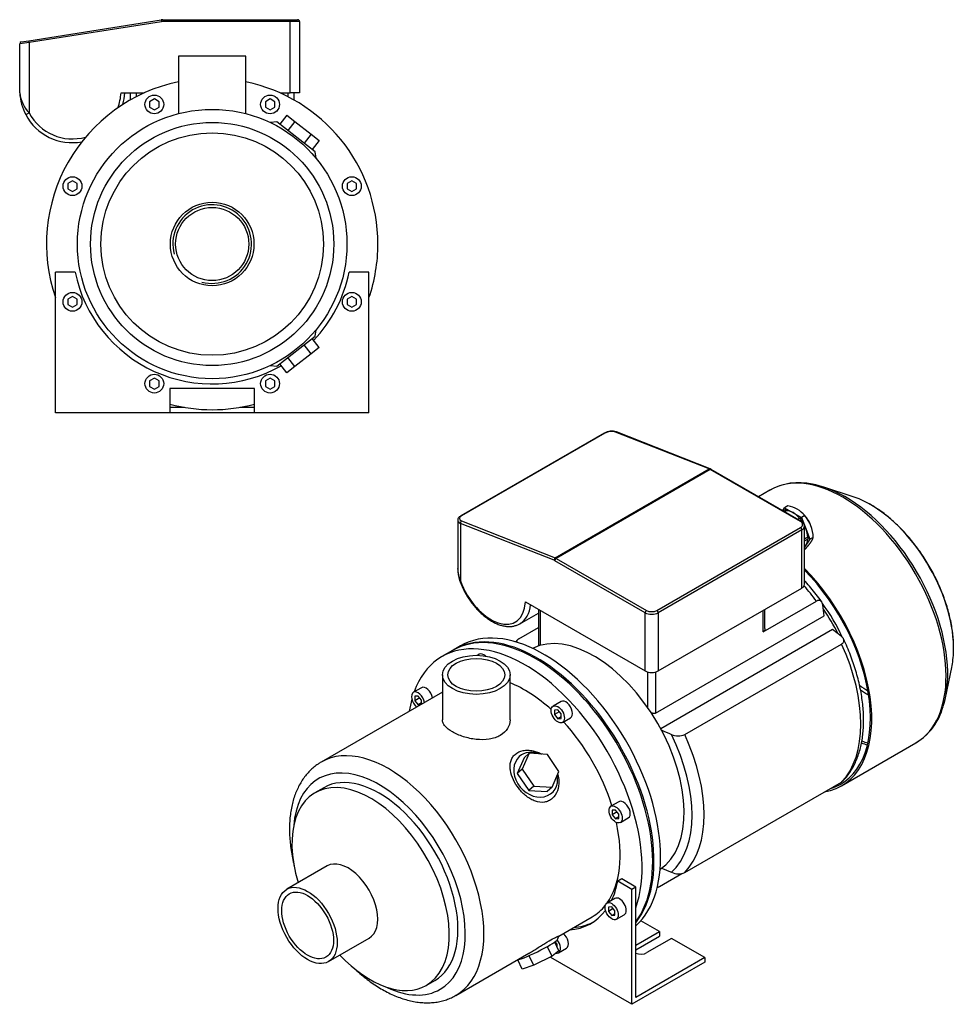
# Model space of a CAD drawing. Header units: millimetres. Extents: x 175 to 1179, y 16 to 799.
# Tile 2 of 2: x 681 to 1179, y 16 to 540. Entities that reach past the tile are written whole.
import ezdxf

# ---------------------------------------------------------------- set-up
doc = ezdxf.new("R2010")
doc.units = ezdxf.units.MM
for name, color, linetype in [('1', 7, 'Continuous'), ('BASETTA_MEC_80_M', 7, 'Continuous'), ('CARCASSA_MEC_80-', 7, 'Continuous'), ('COPRIVENTOLA_MEC', 7, 'Continuous'), ('CORPO_MH_3-5_[4]', 7, 'Continuous'), ('FLANGIA_MOTORE_T', 7, 'Continuous'), ('STAFFA_3-5-9_INT', 7, 'Continuous')]:
    doc.layers.add(name, color=color, linetype=linetype)

# ---------------------------------------------------------------- blocks, each defined once
blk = doc.blocks.new('SE')
at = {"layer": '1', "color": 7, "linetype": 'Continuous'}
for p, q in [((1086.92, 278.71), (1087.98, 280.22)), ((1088.33, 279.1), (1087.29, 278.5)), ((1088.89, 278.68), (1087.93, 278.13)), ((1089.75, 281.24), (1087.98, 280.22)), ((1087.98, 280.22), (1092.47, 277.62)), ((1092.47, 277.62), (1096.96, 275.03)), ((1096.11, 274.61), (1095.07, 274.01)), ((1096.66, 273.79), (1096.06, 273.44)), ((1098.73, 276.05), (1096.96, 275.03)), ((1096.96, 275.03), (1099.2, 269.24)), ((1098.34, 276.54), (1098.01, 276.9)), ((1099.2, 269.24), (1101.45, 263.46)), ((1102.29, 269.64), (1102.25, 269.77)), ((1100.24, 264.56), (1098.53, 263.58)), ((1098.53, 262.58), (1100.5, 263.72)), ((1101.45, 263.46), (1099.2, 260.26)), ((1103.22, 264.48), (1101.45, 263.46)), ((1099.2, 260.26), (1098.53, 259.3)), ((1098.73, 258.09), (1098.53, 257.97))]:
    blk.add_line(p, q, dxfattribs=at)
for centre, radius, start, end in [((1087.09, 266.27), 15.2, 40.0478, 79.9522), ((1084.05, 263.7), 19.18, 2.3229, 40.0891)]:
    blk.add_arc(centre, radius, start, end, dxfattribs=at)
for centre, major_axis, start_param, end_param in [((1088.58, 278.66), (0.25, -0.433), 1.286268, 3.141593), ((1092.47, 268.64), (-5.5, 9.53), 5.497787, 5.975927), ((1092.47, 268.64), (-5.5, 9.53), 5.019647, 5.497787), ((1096.36, 274.17), (0.25, -0.433), 0.23907, 3.141593), ((1092.47, 268.64), (5.5, -9.53), 1.636216, 1.787137), ((1095.3, 270.27), (5.36, -9.29), 1.19776, 1.943833), ((1092.47, 268.64), (5.5, -9.53), 1.308997, 1.45401), ((1092.47, 268.64), (5.5, -9.53), 0.830857, 1.308997), ((1092.47, 268.64), (5.5, -9.53), 0.261799, 0.718853), ((1100.25, 264.15), (-0.25, 0.433), 3.141593, 5.520516), ((1092.47, 268.64), (-5.5, 9.53), 3.249564, 3.403392)]:
    blk.add_ellipse(centre, major_axis=major_axis, ratio=0.57735, start_param=start_param, end_param=end_param, dxfattribs=at)
blk.add_open_spline([(1098.73, 258.09), (1099.75, 259.16), (1100.49, 260.04), (1101.33, 261.01), (1101.89, 261.81), (1102.45, 262.61), (1102.78, 263.29), (1103.08, 263.9), (1103.22, 264.48)], degree=2, knots=[0, 0, 0, 0.25, 0.25, 0.5, 0.5, 0.75, 0.75, 1, 1, 1], dxfattribs=at)
at = {"layer": 'BASETTA_MEC_80_M', "color": 7, "linetype": 'Continuous'}
for p, q in [((991.91, 320.05), (915.55, 275.95)), ((992.3, 320.05), (915.94, 275.96)), ((1047.83, 300.89), (997.96, 320.57)), ((1048.31, 300.95), (998.44, 320.63)), ((965.81, 253.54), (1047.83, 300.89)), ((1048.39, 300.62), (966.36, 253.27)), ((1048.89, 300.67), (1048.31, 300.95)), ((1096.36, 272.93), (1048.39, 300.62)), ((1096.86, 272.98), (1048.89, 300.67)), ((913.87, 273.61), (913.87, 247.88)), ((915.94, 273.21), (965.81, 253.54)), ((915.34, 271.93), (915.34, 241.39)), ((965.21, 252.26), (915.34, 271.93)), ((1019.99, 225.57), (1096.36, 269.66)), ((1097.07, 268.44), (1020.7, 224.35)), ((1097.07, 237.41), (1097.07, 268.44)), ((1098.53, 239.45), (1098.53, 270.48)), ((1013.63, 224.35), (965.66, 252.04)), ((966.36, 253.27), (1014.33, 225.57)), ((1020.7, 193.32), (1097.07, 237.41)), ((949.96, 230.08), (1013.63, 193.32)), ((947.02, 218.47), (956.89, 224.17)), ((1013.63, 193.32), (1013.63, 224.35)), ((1020.7, 224.35), (1020.7, 193.32))]:
    blk.add_line(p, q, dxfattribs=at)
for centre, radius, start, end in [((995.86, 312.68), 8.35, 72.0074, 118.1798), ((1095.62, 270.36), 2.89, 2.3314, 64.7113), ((930.24, 248.25), 16.41, 181.321, 204.7248), ((931.14, 247.35), 17.25, 178.3891, 199.6759)]:
    blk.add_arc(centre, radius, start, end, dxfattribs=at)
for centre, major_axis, ratio, start_param, end_param in [((992.41, 319.18), (0.5, -0.866), 0.57735, 2.513274, 3.141593), ((995.13, 318.93), (3.99, 0.48), 0.480663, 0.728114, 2.29891), ((998.07, 319.7), (-0.367, -0.93), 0.66056, 3.141593, 3.835102), ((1047.94, 300.02), (-0.367, -0.93), 0.66056, 3.140902, 3.835102), ((1048.39, 296.54), (-2.5, 4.33), 0.57735, -0.785398, -0.628319), ((1048.39, 299.81), (-0.5, -0.866), 0.57735, 3.141593, 3.926991), ((918.87, 273.97), (4.99, 0.49), 0.500612, 3.092645, 3.878043), ((918.76, 274.84), (3.99, 0.48), 0.480663, 2.29891, 3.869706), ((916.05, 272.34), (-0.367, -0.93), 0.66056, 3.835102, 5.405899), ((916.05, 275.09), (0.5, -0.866), 0.57735, 2.513274, 3.14141), ((1096.36, 272.11), (-0.5, -0.866), 0.57735, 3.141393, 3.926991), ((1093.53, 271.29), (-4, 0), 0.57735, 2.356194, 3.926991), ((1096.36, 268.85), (-0.5, 0.866), 0.57735, 3.926991, 5.497787), ((1093.53, 270.48), (-5, 0), 0.57735, 2.356194, 3.143086), ((965.92, 252.67), (0.367, 0.93), 0.66056, 0.69351, 2.264306), ((965.66, 248.78), (-2, 3.46), 0.57735, -0.785398, -0.628319), ((966.36, 252.45), (0.5, 0.866), 0.57735, 0.785398, 2.356194), ((966.36, 249.18), (-2.5, 4.33), 0.57735, -0.785398, -0.628319), ((916.75, 242.21), (1.88, 0.68), 0.241502, 3.141196, 3.77881), ((931.6, 241.9), (-13, 22.52), 0.57735, 1.270526, 3.869266), ((1093.53, 239.45), (-5, 0), 0.57735, 2.356194, 3.141593), ((933.02, 242.72), (-14, 24.25), 0.57735, 3.162705, 3.801663), ((1014.33, 224.75), (0.5, 0.866), 0.57735, 0.785398, 2.356194), ((1017.16, 227.2), (-4, 0), 0.57735, 0.785398, 2.356194), ((1019.99, 224.75), (-0.5, 0.866), 0.57735, 3.926991, 5.497787), ((1017.16, 226.39), (5, 0), 0.57735, 3.926991, 5.497787), ((933.02, 242.72), (-14, 24.25), 0.57735, 3.141593, 3.162705), ((1017.16, 195.36), (5, 0), 0.57735, 3.926991, 5.497787)]:
    blk.add_ellipse(centre, major_axis=major_axis, ratio=ratio, start_param=start_param, end_param=end_param, dxfattribs=at)
for points, knots in [([(915.55, 275.95), (915.38, 275.85), (914.96, 275.59), (914.38, 275.05), (914, 274.38), (913.84, 273.84), (913.89, 273.59), (913.89, 273.55)], [0, 0, 0, 0, 0.160012, 0.473726, 0.727753, 0.964694, 1, 1, 1, 1]), ([(914.87, 241.53), (915.05, 241.03), (915.51, 239.83), (916.46, 237.65), (917.7, 235.19), (919.11, 232.79), (920.64, 230.48), (922.3, 228.3), (924.06, 226.25), (925.91, 224.36), (927.84, 222.65), (929.82, 221.13), (931.83, 219.82), (933.88, 218.74), (935.92, 217.9), (937.95, 217.32), (939.94, 217), (941.87, 216.95), (943.7, 217.17), (945.4, 217.67), (946.65, 218.21), (947.21, 218.6), (947.34, 218.69)], [0, 0, 0, 0, 0.028293, 0.081708, 0.135103, 0.188485, 0.241878, 0.295297, 0.348767, 0.402312, 0.455952, 0.509707, 0.563585, 0.617576, 0.671634, 0.725616, 0.779323, 0.832498, 0.884899, 0.936414, 0.987156, 1, 1, 1, 1])]:
    blk.add_open_spline(points, degree=3, knots=knots, dxfattribs=at)
at = {"layer": 'CARCASSA_MEC_80-', "color": 7, "linetype": 'Continuous'}
for p, q in [((956.89, 226.08), (956.89, 206.63)), ((957.77, 225.57), (957.77, 206.89)), ((1076.56, 214.17), (1104.87, 230.52)), ((1076.56, 214.17), (1076.56, 225.57)), ((1077.44, 215.89), (1077.44, 226.08)), ((1109.09, 222.68), (1108.35, 228.38)), ((1019.28, 170.83), (1109.09, 222.68)), ((946.43, 210.44), (956.89, 216.48)), ((1113.43, 215.31), (1022, 162.52)), ((1118.12, 211.75), (1113.43, 215.31)), ((1034.8, 159.43), (1118.29, 207.63)), ((1015.04, 173.82), (1015.04, 192.75)), ((1019.28, 192.75), (1019.28, 170.83)), ((1034.8, 85.94), (1118.29, 134.15)), ((1021.38, 78.56), (1033.24, 85.4))]:
    blk.add_line(p, q, dxfattribs=at)
for centre, radius, start, end in [((1472.6, 1178.74), 1112.1, 246.11083, 246.41619), ((1031.34, 167.36), 8.65, 244.8351, 293.5594), ((1472.6, 1105.26), 1112.1, 246.12277, 246.41619), ((1031.34, 93.84), 8.62, 244.7509, 293.6436)]:
    blk.add_arc(centre, radius, start, end, dxfattribs=at)
for centre, major_axis, start_param, end_param in [((1074.11, 196.4), (-38.5, 66.68), 4.897433, 5.036342), ((1081.86, 200.87), (-32.5, 56.29), 4.565621, 4.890514), ((1079.74, 199.65), (-33.5, 58.02), 4.613368, 4.840688), ((1074.11, 196.4), (38.5, -66.68), 0.161239, 1.409558), ((987.13, 146.18), (36.43, -63.11), 0.11977, 1.451026), ((990.62, 148.19), (38.5, -66.68), 0.161239, 1.409558)]:
    blk.add_ellipse(centre, major_axis=major_axis, ratio=0.57735, start_param=start_param, end_param=end_param, dxfattribs=at)
for points, knots in [([(1107.75, 230.09), (1107.67, 230.19), (1106.78, 231.47), (1104.82, 234.07), (1102.02, 237.56), (1099.89, 240.01), (1098.71, 241.3), (1098.54, 241.49)], [0, 0, 0, 0, 0.0039272, 0.0536981, 0.1034958, 0.1533244, 0.1622289, 0.1622289, 0.1622289, 0.1622289]), ([(1108.35, 228.38), (1108.29, 228.87), (1108.17, 229.3), (1107.9, 229.86), (1107.8, 230.04), (1107.55, 230.34), (1107.42, 230.48), (1107.12, 230.69), (1106.95, 230.78), (1106.59, 230.89), (1106.4, 230.92), (1106.09, 230.92), (1105.99, 230.91), (1105.77, 230.87), (1105.66, 230.85), (1105.33, 230.75), (1105.1, 230.65), (1104.87, 230.52)], [0, 0, 0, 0, 0.25, 0.25, 0.375, 0.375, 0.5, 0.5, 0.625, 0.625, 0.75, 0.75, 0.8125, 0.8125, 0.875, 0.875, 1, 1, 1, 1]), ([(1077.44, 215.88), (1077.44, 215.73), (1077.43, 215.59), (1077.37, 215.27), (1077.32, 215.1), (1077.17, 214.77), (1077.08, 214.63), (1076.85, 214.37), (1076.71, 214.26), (1076.56, 214.17)], [0.5278319, 0.5278319, 0.5278319, 0.5278319, 0.625, 0.625, 0.75, 0.75, 0.875, 0.875, 1, 1, 1, 1]), ([(946.43, 210.44), (946.2, 210.31), (946, 210.16), (945.67, 209.84), (945.53, 209.67), (945.33, 209.32), (945.26, 209.13), (945.2, 208.84), (945.19, 208.73), (945.18, 208.62)], [0, 0, 0, 0, 0.125, 0.125, 0.25, 0.25, 0.375, 0.375, 0.447103, 0.447103, 0.447103, 0.447103]), ([(1118.29, 207.63), (1118.53, 207.77), (1118.73, 207.91), (1119.06, 208.23), (1119.2, 208.4), (1119.4, 208.76), (1119.47, 208.94), (1119.55, 209.32), (1119.55, 209.5), (1119.51, 209.88), (1119.46, 210.06), (1119.31, 210.43), (1119.21, 210.6), (1118.96, 210.95), (1118.82, 211.12), (1118.5, 211.45), (1118.32, 211.6), (1118.12, 211.75)], [0, 0, 0, 0, 0.125, 0.125, 0.25, 0.25, 0.375, 0.375, 0.5, 0.5, 0.625, 0.625, 0.75, 0.75, 0.875, 0.875, 1, 1, 1, 1]), ([(1118.93, 134.66), (1119.47, 135.22), (1120.55, 136.33), (1122.23, 138.51), (1123.86, 141.02), (1125.32, 143.76), (1126.59, 146.68), (1127.67, 149.8), (1128.56, 153.08), (1129.24, 156.53), (1129.72, 160.12), (1129.99, 163.84), (1130.06, 167.67), (1129.92, 171.61), (1129.57, 175.63), (1129.03, 179.72), (1128.29, 183.87), (1127.36, 188.05), (1126.23, 192.27), (1124.93, 196.49), (1123.44, 200.72), (1121.79, 204.89), (1120.35, 208.21), (1119.54, 209.91), (1119.31, 210.38)], [0, 0, 0, 0, 0.033188, 0.078876, 0.124923, 0.17137, 0.218221, 0.265443, 0.312981, 0.360766, 0.408728, 0.456804, 0.50494, 0.553095, 0.601236, 0.649347, 0.697418, 0.745448, 0.793435, 0.841382, 0.889294, 0.937175, 0.985031, 1, 1, 1, 1]), ([(1019.28, 170.83), (1019.12, 170.74), (1018.95, 170.68), (1018.57, 170.61), (1018.38, 170.6), (1017.98, 170.65), (1017.77, 170.69), (1017.38, 170.82), (1017.18, 170.91), (1016.91, 171.05), (1016.84, 171.1), (1016.76, 171.15)], [0, 0, 0, 0, 0.125, 0.125, 0.25, 0.25, 0.375, 0.375, 0.5, 0.5, 0.5508262, 0.5508262, 0.5508262, 0.5508262]), ([(1118.97, 134.66), (1118.95, 134.64), (1118.92, 134.61), (1118.73, 134.43), (1118.53, 134.28), (1118.29, 134.15)], [0.8568968, 0.8568968, 0.8568968, 0.8568968, 0.875, 0.875, 1, 1, 1, 1]), ([(1020.14, 78.16), (1020.22, 78.16), (1020.29, 78.17), (1020.48, 78.2), (1020.59, 78.22), (1020.92, 78.32), (1021.15, 78.42), (1021.38, 78.56)], [0.7681914, 0.7681914, 0.7681914, 0.7681914, 0.8125, 0.8125, 0.875, 0.875, 1, 1, 1, 1])]:
    blk.add_open_spline(points, degree=3, knots=knots, dxfattribs=at)
for points in [[(945.79, 209.92), (945.4, 209.52), (945.05, 209.15), (944.71, 208.79)], [(1020.15, 78.14), (1020.27, 78.16), (1020.39, 78.18), (1020.51, 78.21)]]:
    blk.add_open_spline(points, degree=3, dxfattribs=at)
at = {"layer": 'COPRIVENTOLA_MEC', "color": 7, "linetype": 'Continuous'}
for p, q in [((1080.1, 289.63), (1074.06, 286.14)), ((1124.41, 286.1), (1108.79, 291.23)), ((1173.58, 179.01), (1176.94, 195.11)), ((1118.26, 132.11), (1157.85, 154.96))]:
    blk.add_line(p, q, dxfattribs=at)
for centre, radius, start, end in [((1095.59, 261.61), 31.98, 77.1855, 119.4461), ((1140.63, 183.02), 32.9, 302.0749, 344.7028)]:
    blk.add_arc(centre, radius, start, end, dxfattribs=at)
for centre, major_axis, start_param, end_param in [((1118.97, 222.3), (38.87, -67.33), 0.006364, 3.141593), ((1120.26, 223.04), (-38.57, 66.8), 5.55486, 5.822261), ((1120.26, 223.04), (-38.57, 66.8), 3.898599, 5.55486), ((1133.71, 230.81), (31.27, -54.16), -3.910265, -3.715101), ((1133.71, 230.81), (31.27, -54.16), 0.755126, 2.372921), ((1079.39, 199.44), (-38.88, 67.33), 2.929099, 5.142157), ((1079.39, 199.44), (-38.38, 66.47), 3.001796, 5.137313), ((1133.71, 230.81), (31.27, -54.16), 0.573508, 0.755126), ((1120.26, 223.04), (-38.57, 66.8), 3.629501, 3.898599), ((1133.83, 230.88), (30.08, -52.1), -0.926808, -0.820805), ((1133.28, 230.56), (-30.87, 53.47), -4.040722, -3.94069), ((1118.97, 222.3), (-38.38, 66.47), -3.74319, -3.683493), ((1119.83, 222.79), (38.17, -66.11), -0.612294, -0.552378), ((1118.97, 222.3), (38.87, -67.33), 0, 0.006364)]:
    blk.add_ellipse(centre, major_axis=major_axis, ratio=0.57735, start_param=start_param, end_param=end_param, dxfattribs=at)
blk.add_open_spline([(1177.91, 203.97), (1177.94, 204.81), (1177.98, 206.58), (1177.84, 209.82), (1177.5, 213.44), (1176.95, 217.15), (1176.21, 220.91), (1175.28, 224.7), (1174.17, 228.52), (1172.87, 232.34), (1171.4, 236.15), (1169.76, 239.94), (1167.97, 243.68), (1166.02, 247.36), (1163.92, 250.97), (1161.69, 254.48), (1159.33, 257.9), (1156.86, 261.19), (1154.28, 264.35), (1151.61, 267.36), (1148.85, 270.22), (1146.02, 272.9), (1143.13, 275.39), (1140.18, 277.69), (1137.22, 279.76), (1134.81, 281.29), (1133.55, 281.97), (1133.17, 282.18)], degree=3, knots=[0, 0, 0, 0, 0.027893, 0.06966, 0.111414, 0.153145, 0.194848, 0.236521, 0.278165, 0.319783, 0.361378, 0.402956, 0.444521, 0.486077, 0.527631, 0.569186, 0.610748, 0.65232, 0.693909, 0.735519, 0.777155, 0.818823, 0.860526, 0.902268, 0.944049, 0.985869, 1, 1, 1, 1], dxfattribs=at)
at = {"layer": 'CORPO_MH_3-5_[4]', "color": 7, "linetype": 'Continuous'}
for p, q in [((911.17, 204.22), (905.51, 200.96)), ((925.35, 202.16), (924.42, 201.62)), ((905.75, 191.24), (905.75, 167.24)), ((941.75, 167.24), (941.75, 191.24)), ((894.54, 184.38), (890.3, 181.93)), ((905.75, 182.05), (841.21, 144.78)), ((892.8, 179.95), (891.03, 179.79)), ((891.03, 179.79), (891.03, 177.44)), ((893.62, 178.93), (891.03, 177.44)), ((894.57, 177.75), (892.8, 179.95)), ((891.03, 177.44), (892.8, 175.24)), ((894.57, 176.26), (892.8, 175.24)), ((892.8, 175.24), (894.18, 175.36)), ((894.57, 175.59), (894.57, 177.75)), ((968.92, 177.01), (964.67, 174.56)), ((967.17, 172.59), (965.41, 172.43)), ((965.41, 172.43), (965.41, 170.07)), ((967.99, 171.56), (965.41, 170.07)), ((965.41, 170.07), (967.17, 167.87)), ((968.94, 170.39), (967.17, 172.59)), ((968.94, 168.89), (967.17, 167.87)), ((967.17, 167.87), (968.94, 168.03)), ((968.94, 168.03), (968.94, 170.39)), ((969.67, 165.9), (973.92, 168.35)), ((949.27, 147.1), (945.61, 138.7)), ((951.89, 149.45), (948.22, 141.05)), ((951.89, 149.45), (949.27, 147.1)), ((961.66, 148.81), (951.89, 149.45)), ((967.77, 139.76), (961.66, 148.81)), ((948.22, 141.05), (945.61, 138.7)), ((945.61, 138.7), (951.72, 129.65)), ((948.22, 141.05), (954.34, 132.01)), ((964.11, 131.36), (967.77, 139.76)), ((954.34, 132.01), (951.72, 129.65)), ((954.34, 132.01), (964.11, 131.36)), ((964.11, 131.36), (961.5, 129.01)), ((842.51, 131.1), (837.87, 128.42)), ((951.72, 129.65), (961.5, 129.01)), ((999.72, 123.65), (995.48, 121.2)), ((997.98, 119.23), (996.21, 119.07)), ((996.21, 119.07), (996.21, 116.71)), ((998.8, 118.21), (996.21, 116.71)), ((996.21, 116.71), (997.98, 114.51)), ((999.75, 117.03), (997.98, 119.23)), ((999.75, 115.53), (997.98, 114.51)), ((999.75, 114.67), (999.75, 117.03)), ((997.98, 114.51), (999.75, 114.67)), ((1000.48, 112.54), (1004.72, 114.99)), ((844.4, 89.46), (822.83, 77.01)), ((967.68, 52.1), (985.51, 62.39)), ((845.08, 38.47), (866.65, 50.93)), ((967.77, 44.26), (965.51, 48.91)), ((967.07, 50.3), (967.7, 52.1)), ((912.96, 20.51), (951.72, 42.89)), ((964.11, 41.38), (961.6, 46.53)), ((967.77, 44.26), (964.11, 41.38)), ((948.22, 34.52), (945.87, 39.35)), ((954.34, 36.5), (951.82, 41.68)), ((964.11, 41.38), (954.34, 36.5)), ((954.34, 36.5), (948.22, 34.52)), ((897.12, 25.8), (901.76, 28.47))]:
    blk.add_line(p, q, dxfattribs=at)
for centre, major_axis, ratio, start_param, end_param in [((955.29, 127.8), (44.13, -76.43), 0.57735, 0.241164, 3.141593), ((949.63, 124.53), (44.13, -76.43), 0.57735, 0.45581, 3.593987), ((927.85, 197.83), (2.5, -4.33), 0.57735, 2.083393, 3.141593), ((897.04, 180.04), (2.5, -4.33), 0.57735, 1.018715, 3.141593), ((949.63, 124.53), (35.88, -62.14), 0.57735, 2.076031, 2.512145), ((892.8, 177.6), (-2.5, 4.33), 0.57735, 0, 2.122878), ((892.8, 177.6), (-2.5, 4.33), 0.57735, 4.160308, 6.283185), ((949.63, 124.53), (44.13, -76.43), 0.57735, 3.660226, 3.763049), ((971.42, 172.68), (2.5, -4.33), 0.57735, 0, 3.141593), ((949.63, 124.53), (35.88, -62.14), 0.57735, 1.202887, 1.938706), ((877.08, 82.64), (-35.88, 62.14), 0.57735, 3.141507, 6.283185), ((955.39, 138.05), (-8.7, 9.66), 0.810411, 0, 4.056698), ((955.39, 138.05), (-8.7, 9.66), 0.810411, 5.253429, 6.283185), ((872.13, 79.79), (32.38, -56.08), 0.57735, 0, 3.835482), ((877.08, 82.64), (-35.88, 62.14), 0.57735, 0, 0.001615), ((872.13, 79.79), (29.63, -51.31), 0.57735, 0, 3.141593), ((867.5, 77.11), (29.62, -51.31), 0.57735, 0, 4.327423), ((1002.22, 119.32), (2.5, -4.33), 0.57735, 0, 3.141593), ((949.63, 124.53), (35.88, -62.14), 0.57735, 0.25816, 1.065562), ((855.52, 70.19), (11.13, -19.27), 0.57735, 0, 3.141593), ((949.63, 124.53), (35.88, -62.14), 0.57735, 0, 0.21901), ((955.39, 44.76), (11.69, 5.69), 0.099506, 3.627919, 6.183016), ((867.5, 77.11), (29.62, -51.31), 0.57735, 5.097355, 6.283185), ((872.13, 79.79), (32.38, -56.08), 0.57735, 5.589296, 6.283185)]:
    blk.add_ellipse(centre, major_axis=major_axis, ratio=ratio, start_param=start_param, end_param=end_param, dxfattribs=at)
for centre, major_axis in [((923.75, 191.24), (-18, 0)), ((923.75, 191.24), (-15.15, 0)), ((967.17, 170.23), (-2.5, 4.33)), ((997.98, 116.87), (-2.5, 4.33)), ((833.95, 57.74), (11.13, -19.27)), ((833.95, 57.74), (9.74, -16.87))]:
    blk.add_ellipse(centre, major_axis=major_axis, ratio=0.57735, dxfattribs=at)
for points, knots in [([(941.75, 167.24), (941.75, 167.24), (941.75, 167.24), (941.75, 165.65), (941.29, 164.04), (939.5, 161.19), (938.16, 159.92), (935.66, 158.47), (934.73, 158.06), (932.76, 157.4), (931.73, 157.15), (928.45, 156.63), (926.11, 156.6), (922.58, 156.97), (921.41, 157.16), (919.12, 157.65), (917.97, 157.95), (915.8, 158.64), (914.76, 159.03), (912.79, 159.88), (911.86, 160.34), (909.36, 161.78), (908.02, 162.84), (906.67, 164.47), (906.33, 165.02), (905.87, 166.13), (905.75, 166.68), (905.75, 167.24), (905.75, 167.24), (905.75, 167.24)], [0.1249858, 0.1249858, 0.1249858, 0.1249858, 0.125, 0.125, 0.1875, 0.1875, 0.25, 0.25, 0.28125, 0.28125, 0.3125, 0.3125, 0.375, 0.375, 0.40625, 0.40625, 0.4375, 0.4375, 0.46875, 0.46875, 0.5, 0.5, 0.5625, 0.5625, 0.59375, 0.59375, 0.625, 0.625, 0.6251231, 0.6251231, 0.6251231, 0.6251231]), ([(964.25, 125.34), (963.65, 124.81), (963, 124.38), (961.59, 123.73), (960.83, 123.51), (958.49, 123.18), (956.84, 123.4), (954.42, 124.24), (953.61, 124.61), (952.05, 125.49), (951.29, 125.99), (949.07, 127.69), (947.72, 129.04), (945.31, 132.05), (944.3, 133.66), (942.73, 137.02), (942.18, 138.71), (941.8, 141.21), (941.75, 142.02), (941.81, 143.6), (941.92, 144.37), (942.32, 145.84), (942.61, 146.52), (943.37, 147.78), (943.85, 148.37), (945.54, 149.87), (947.02, 150.58), (949.51, 151.05), (950.4, 151.12), (952.18, 151.08), (953.09, 150.96), (955.57, 150.43), (957.12, 149.84), (958.57, 149.04)], [0, 0, 0, 0, 0.03125, 0.03125, 0.0625, 0.0625, 0.125, 0.125, 0.15625, 0.15625, 0.1875, 0.1875, 0.25, 0.25, 0.3125, 0.3125, 0.375, 0.375, 0.40625, 0.40625, 0.4375, 0.4375, 0.46875, 0.46875, 0.5, 0.5, 0.5625, 0.5625, 0.59375, 0.59375, 0.625, 0.625, 0.6792325, 0.6792325, 0.6792325, 0.6792325]), ([(841.15, 144.71), (840.54, 144.36), (839.27, 143.61), (837.21, 142.05), (835.13, 140.15), (833.2, 138.03), (831.44, 135.69), (829.86, 133.15), (828.47, 130.42), (827.26, 127.49), (826.25, 124.38), (825.44, 121.1), (824.84, 117.67), (824.45, 114.09), (824.28, 110.4), (824.31, 106.6), (824.55, 102.71), (825, 98.75), (825.65, 94.74), (826.29, 91.65), (826.71, 89.91), (826.8, 89.52)], [0, 0, 0, 0, 0.0128803, 0.0315096, 0.0501637, 0.0689136, 0.0878207, 0.1069312, 0.1262718, 0.1458483, 0.165646, 0.1856344, 0.2057732, 0.2260197, 0.246334, 0.2666832, 0.2870391, 0.3073831, 0.3277057, 0.3480026, 0.3537647, 0.3537647, 0.3537647, 0.3537647]), ([(967.15, 138.22), (967.46, 137.05), (967.65, 135.86), (967.78, 132.88), (967.52, 131.07), (966.37, 127.86), (965.45, 126.41), (964.25, 125.34)], [0.8346005, 0.8346005, 0.8346005, 0.8346005, 0.875, 0.875, 0.9375, 0.9375, 1, 1, 1, 1]), ([(951.72, 42.88), (951.79, 42.92), (951.86, 42.96), (952.69, 43.45), (953.47, 43.92), (955.06, 44.89), (955.88, 45.4), (957.51, 46.42), (958.31, 46.92), (959.89, 47.9), (960.68, 48.39), (962.9, 49.72), (964.23, 50.47), (965.76, 51.27), (966.2, 51.49), (966.91, 51.82), (967.19, 51.94), (967.61, 52.1), (967.72, 52.14), (967.71, 52.12)], [0.3721818, 0.3721818, 0.3721818, 0.3721818, 0.375, 0.375, 0.40625, 0.40625, 0.4375, 0.4375, 0.46875, 0.46875, 0.5, 0.5, 0.5625, 0.5625, 0.59375, 0.59375, 0.625, 0.625, 0.6619883, 0.6619883, 0.6619883, 0.6619883]), ([(858.05, 35.52), (858.26, 35.31), (859.49, 34.15), (861.77, 32.11), (864.92, 29.54), (868.13, 27.16), (871.38, 25), (874.67, 23.06), (877.98, 21.35), (881.31, 19.88), (884.63, 18.67), (887.94, 17.72), (891.21, 17.04), (894.44, 16.62), (897.59, 16.49), (900.66, 16.63), (903.63, 17.04), (906.48, 17.71), (909.18, 18.64), (911.39, 19.61), (912.51, 20.28), (912.94, 20.53)], [0.6467382, 0.6467382, 0.6467382, 0.6467382, 0.6510106, 0.6713065, 0.6916379, 0.7120061, 0.7324106, 0.7528474, 0.7733078, 0.793773, 0.8142142, 0.8345962, 0.8548755, 0.8750036, 0.8949336, 0.9146281, 0.9340676, 0.9532554, 0.9722189, 0.991006, 1, 1, 1, 1])]:
    blk.add_open_spline(points, degree=3, knots=knots, dxfattribs=at)
at = {"layer": 'FLANGIA_MOTORE_T', "color": 7, "linetype": 'Continuous'}
blk.add_line((915.41, 206.67), (911.87, 204.63), dxfattribs=at)
for centre, major_axis, start_param, end_param in [((956, 128.2), (44.12, -76.43), 0.219659, 3.149605), ((959.53, 130.25), (44.12, -76.43), 0.121401, 3.141593), ((986.4, 145.76), (34, -58.89), 0.037781, 3.103812)]:
    blk.add_ellipse(centre, major_axis=major_axis, ratio=0.57735, start_param=start_param, end_param=end_param, dxfattribs=at)
at = {"layer": 'STAFFA_3-5-9_INT', "color": 7, "linetype": 'Continuous'}
for p, q in [((1001.23, 82.49), (999.11, 81.27)), ((1006.56, 76.97), (999.11, 81.27)), ((1008.68, 78.19), (1001.23, 82.49)), ((1008.68, 78.19), (1006.56, 76.97)), ((1006.56, 15.73), (1006.56, 76.97)), ((1008.68, 19.41), (1008.68, 78.19)), ((997.6, 72.12), (993.36, 69.67)), ((995.86, 67.7), (994.09, 67.54)), ((994.09, 67.54), (994.09, 65.18)), ((996.68, 66.68), (994.09, 65.18)), ((994.09, 65.18), (995.86, 62.98)), ((997.63, 65.5), (995.86, 67.7)), ((997.63, 64), (995.86, 62.98)), ((995.86, 62.98), (997.63, 63.14)), ((997.63, 63.14), (997.63, 65.5)), ((998.36, 61.01), (1002.6, 63.46)), ((1021.4, 54.51), (1011.43, 60.27)), ((1008.68, 47.17), (1021.4, 54.51)), ((1021.4, 54.51), (1021.4, 52.07)), ((965.87, 48.89), (965.6, 48.73)), ((966.82, 47.71), (965.74, 49.06)), ((966.82, 46.22), (966.82, 47.71)), ((1008.68, 44.72), (1021.4, 52.07)), ((1027.77, 50.84), (1014.62, 43.25)), ((1045.45, 40.63), (1027.77, 50.84)), ((966.82, 46.22), (966.82, 46.22)), ((967.55, 43.22), (971.8, 45.67)), ((963.42, 40.63), (963.42, 41.03)), ((1006.56, 15.73), (963.42, 40.63)), ((1045.45, 38.19), (1006.56, 15.73)), ((1045.45, 40.63), (1008.68, 19.41)), ((1045.45, 40.63), (1045.45, 38.19))]:
    blk.add_line(p, q, dxfattribs=at)
for centre, major_axis, start_param, end_param in [((947.51, 123.3), (-37.25, 64.52), 3.514775, 3.724263), ((1000.1, 67.79), (-2.5, 4.33), 3.141593, 6.283185), ((947.51, 123.3), (-37.25, 64.52), 2.869041, 3.382098), ((949.63, 124.53), (-37.25, 64.52), 2.869041, 3.113115), ((969.3, 50), (-2.5, 4.33), 3.141593, 5.26447), ((965.05, 47.55), (2.5, -4.33), 0, 1.815566), ((965.05, 47.55), (2.5, -4.33), 5.830585, 6.283185), ((1011.43, 45.08), (4.5, 0), 4.052757, 5.497787)]:
    blk.add_ellipse(centre, major_axis=major_axis, ratio=0.57735, start_param=start_param, end_param=end_param, dxfattribs=at)
blk.add_ellipse((995.86, 65.34), major_axis=(2.5, -4.33), ratio=0.57735, dxfattribs=at)
blk = doc.blocks.new('SE4')
at = {"layer": 'BASETTA_MEC_80_M', "color": 7, "linetype": 'Continuous'}
for p, q in [((685.48, 528.99), (756.01, 540.16)), ((756.16, 539.17), (685.63, 528)), ((756.01, 540.16), (756.16, 539.17)), ((756.79, 540.22), (824.63, 540.22)), ((756.79, 540.22), (756.79, 539.22)), ((824.63, 539.22), (756.79, 539.22)), ((824.63, 540.22), (828.63, 540.22)), ((824.63, 540.22), (824.63, 539.22)), ((824.63, 501.22), (824.63, 539.22)), ((829.63, 539.22), (824.63, 539.22)), ((829.63, 539.22), (829.63, 501.22)), ((685.63, 528), (680.63, 527.37)), ((680.63, 501.22), (680.63, 527.37)), ((681.48, 528.36), (685.48, 528.99)), ((685.63, 528), (685.48, 528.99)), ((685.63, 528), (685.63, 490.6)), ((680.7, 501.22), (680.63, 501.22)), ((680.67, 501.22), (680.7, 501.22)), ((734.59, 501.22), (746.97, 501.22)), ((819.3, 501.22), (824.63, 501.22)), ((829.63, 501.22), (824.63, 501.22)), ((683.86, 489.67), (685.63, 490.6))]:
    blk.add_line(p, q, dxfattribs=at)
for centre, radius, start, end in [((756.79, 535.22), 5, 90, 99), ((756.79, 535.22), 4, 90, 99), ((828.63, 539.22), 1, 0, 90), ((681.63, 527.37), 1, 99, 180), ((708.63, 502.72), 28, 183.0709, 207.7958), ((699.61, 503.54), 19.05, 186.9804, 222.7855), ((708.63, 502.72), 26, 338.6125, 356.6926), ((708.63, 502.72), 28, 344.1038, 356.9291), ((708.63, 502.72), 28, 207.7958, 280.4088), ((708.63, 502.72), 26, 207.7958, 285.9001)]:
    blk.add_arc(centre, radius, start, end, dxfattribs=at)
at = {"layer": 'CARCASSA_MEC_80-', "color": 7, "linetype": 'Continuous'}
for p, q in [((739.63, 497.51), (739.63, 501.22)), ((742.63, 501.22), (742.63, 499.13)), ((823.63, 499.13), (823.63, 501.22)), ((826.63, 501.22), (826.63, 497.51))]:
    blk.add_line(p, q, dxfattribs=at)
at = {"layer": 'CORPO_MH_3-5_[4]', "color": 7, "linetype": 'Continuous'}
for p, q in [((801.13, 520.72), (765.13, 520.72)), ((765.13, 520.72), (765.13, 490.19)), ((801.13, 490.19), (801.13, 520.72)), ((752.33, 497.98), (749.83, 496.54)), ((749.83, 496.54), (749.83, 493.65)), ((749.83, 493.65), (752.33, 492.21)), ((754.83, 496.54), (752.33, 497.98)), ((752.33, 492.21), (754.83, 493.65)), ((754.83, 493.65), (754.83, 496.54)), ((813.94, 497.98), (811.44, 496.54)), ((811.44, 496.54), (811.44, 493.65)), ((811.44, 493.65), (813.94, 492.21)), ((816.44, 496.54), (813.94, 497.98)), ((813.94, 492.21), (816.44, 493.65)), ((816.44, 493.65), (816.44, 496.54)), ((822.82, 489.33), (819.12, 484.61)), ((822.82, 489.33), (827.14, 485.96)), ((817.52, 485.86), (814.16, 485.44)), ((838.01, 469.85), (817.52, 485.86)), ((827.14, 485.96), (823.45, 481.23)), ((827.14, 485.96), (835.78, 479.2)), ((835.78, 479.2), (832.09, 474.48)), ((835.78, 479.2), (840.11, 475.83)), ((840.11, 475.83), (836.41, 471.1)), ((838.43, 466.46), (838.01, 469.85)), ((708.76, 454.42), (706.26, 452.97)), ((706.26, 452.97), (706.26, 450.08)), ((711.26, 452.97), (708.76, 454.42)), ((711.26, 450.08), (711.26, 452.97)), ((857.5, 454.42), (855, 452.97)), ((855, 452.97), (855, 450.08)), ((860, 452.97), (857.5, 454.42)), ((860, 450.08), (860, 452.97)), ((706.26, 450.08), (708.76, 448.64)), ((708.76, 448.64), (711.26, 450.08)), ((855, 450.08), (857.5, 448.64)), ((857.5, 448.64), (860, 450.08)), ((838.01, 371.6), (838.42, 374.96)), ((817.52, 355.59), (838.01, 371.6)), ((840.11, 365.62), (836.41, 370.35)), ((835.78, 362.24), (827.14, 355.49)), ((835.78, 362.24), (832.09, 366.97)), ((840.11, 365.62), (835.78, 362.24)), ((822.82, 352.11), (819.12, 356.84)), ((827.14, 355.49), (823.45, 360.21)), ((814.13, 356), (817.52, 355.59)), ((827.14, 355.49), (822.82, 352.11))]:
    blk.add_line(p, q, dxfattribs=at)
for centre, radius in [((752.33, 495.09), 5), ((813.94, 495.09), 5), ((783.13, 420.72), 71.75), ((783.13, 420.72), 64.75), ((783.13, 420.72), 59.25), ((708.76, 451.53), 5), ((857.5, 451.53), 5), ((783.13, 420.72), 22.25), ((783.13, 420.72), 19.48)]:
    blk.add_circle(centre, radius, dxfattribs=at)
for radius, start, end in [(88.25, 101.769, 198.884), (88.25, 0, 78.231), (20.95, 255, 195), (88.25, 341.116, 0), (88.25, 255.2289, 284.7711)]:
    blk.add_arc((783.13, 420.72), radius, start, end, dxfattribs=at)
at = {"layer": 'STAFFA_3-5-9_INT', "color": 7, "linetype": 'Continuous'}
for p, q in [((699.63, 330.72), (699.63, 405.72)), ((710.16, 405.72), (699.63, 405.72)), ((866.63, 405.72), (856.11, 405.72)), ((866.63, 330.72), (866.63, 405.72)), ((708.76, 392.8), (706.26, 391.36)), ((706.26, 391.36), (706.26, 388.47)), ((706.26, 388.47), (708.76, 387.03)), ((711.26, 391.36), (708.76, 392.8)), ((708.76, 387.03), (711.26, 388.47)), ((711.26, 388.47), (711.26, 391.36)), ((857.5, 392.8), (855, 391.36)), ((855, 391.36), (855, 388.47)), ((855, 388.47), (857.5, 387.03)), ((860, 391.36), (857.5, 392.8)), ((857.5, 387.03), (860, 388.47)), ((860, 388.47), (860, 391.36)), ((752.33, 349.24), (749.83, 347.79)), ((749.83, 347.79), (749.83, 344.91)), ((754.83, 347.79), (752.33, 349.24)), ((754.83, 344.91), (754.83, 347.79)), ((813.94, 349.24), (811.44, 347.79)), ((811.44, 347.79), (811.44, 344.91)), ((816.44, 347.79), (813.94, 349.24)), ((816.44, 344.91), (816.44, 347.79)), ((749.83, 344.91), (752.33, 343.46)), ((752.33, 343.46), (754.83, 344.91)), ((805.63, 343.72), (760.63, 343.72)), ((760.63, 343.72), (760.63, 330.72)), ((805.63, 330.72), (805.63, 343.72)), ((811.44, 344.91), (813.94, 343.46)), ((813.94, 343.46), (816.44, 344.91)), ((760.63, 330.72), (699.63, 330.72)), ((768.33, 333.72), (760.63, 333.72)), ((805.63, 330.72), (760.63, 330.72)), ((805.63, 333.72), (797.93, 333.72)), ((866.63, 330.72), (805.63, 330.72))]:
    blk.add_line(p, q, dxfattribs=at)
for centre in [(708.76, 389.92), (857.5, 389.92), (752.33, 346.35), (813.94, 346.35)]:
    blk.add_circle(centre, 5, dxfattribs=at)
for start, end in [(191.6155, 299.5328), (316.4672, 348.3845)]:
    blk.add_arc((783.13, 420.72), 74.5, start, end, dxfattribs=at)

msp = doc.modelspace()

# ---------------------------------------------------------------- block references
for name in ['SE4', 'SE']:
    msp.add_blockref(name, (0, 0))

doc.saveas('drawing.dxf')
